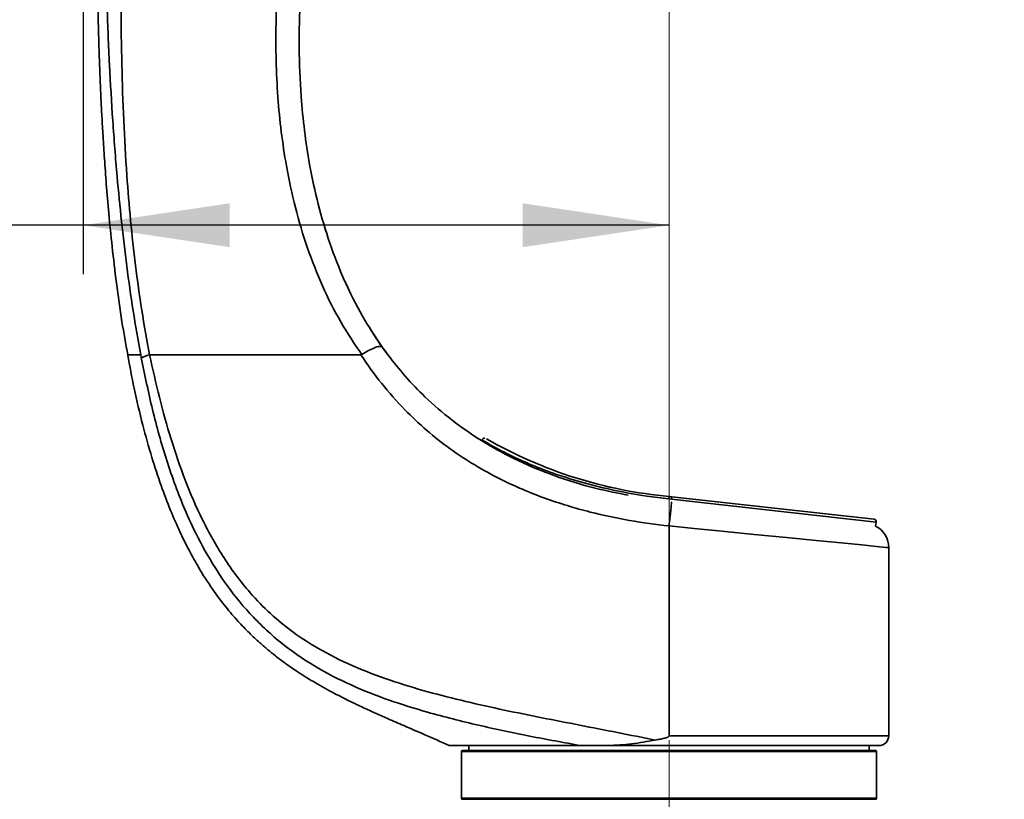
# Model space of a CAD drawing. Header units: millimetres. Extents: x 0 to 297, y 0 to 209.
# Tile 24 of 39: x 62 to 82, y 115 to 130. Entities that reach past the tile are written whole.
import ezdxf

# ---------------------------------------------------------------- set-up
doc = ezdxf.new("R2010")
doc.units = ezdxf.units.MM
doc.linetypes.add('CENTERX2', pattern=[20.32, 12.7, -2.54, 2.54, -2.54])
doc.layers.add('图层0', color=7, linetype='Continuous')
doc.styles.add('SLDTEXTSTYLE1', font='TXT', dxfattribs={"width": 0.7, "bigfont": 'bigfont'})
doc.styles.add('SLDTEXTSTYLE2', font='TXT', dxfattribs={"width": 0.7})
doc.dimstyles.new('SLDDIMSTYLE0', dxfattribs={"dimtxt": 4, "dimasz": 3, "dimexe": 0, "dimexo": 0.0625, "dimgap": 1, "dimtad": 2, "dimlfac": 10, "dimrnd": 1e-09, "dimzin": 12, "dimdsep": 46, "dimtxsty": 'SLDTEXTSTYLE2', "dimsah": 1, "dimcen": 0.09, "dimadec": 0, "dimazin": 3, "dimtfac": 1, "dimtofl": 0, "dimtmove": 0, "dimatfit": 3, "dimfxl": 0, "dimfrac": 2, "dimtolj": 1, "dimtzin": 12, "dimarcsym": 0})
doc.dimstyles.new('SLDDIMSTYLE5', dxfattribs={"dimtxt": 3, "dimasz": 3, "dimexe": 0, "dimexo": 0.0625, "dimgap": 0.75, "dimtad": 0, "dimtih": 1, "dimtoh": 1, "dimlfac": 3, "dimrnd": 1e-09, "dimzin": 12, "dimdsep": 46, "dimtxsty": 'SLDTEXTSTYLE2', "dimblk1": 'NONE', "dimblk2": 'NONE', "dimsah": 1, "dimcen": 0, "dimadec": 0, "dimazin": 3, "dimtfac": 1, "dimtmove": 0, "dimatfit": 3, "dimldrblk": 'NONE', "dimfxl": 0, "dimfrac": 2, "dimtolj": 1, "dimtzin": 12, "dimarcsym": 0})
doc.dimstyles.new('SLDDIMSTYLE6', dxfattribs={"dimtxt": 3, "dimasz": 3, "dimexe": 0, "dimexo": 0.0625, "dimgap": 0.75, "dimtad": 0, "dimtih": 1, "dimtoh": 1, "dimlfac": 3, "dimrnd": 1e-09, "dimzin": 12, "dimdsep": 46, "dimtxsty": 'SLDTEXTSTYLE2', "dimblk1": 'NONE', "dimblk2": 'NONE', "dimsah": 1, "dimcen": 0, "dimadec": 0, "dimazin": 3, "dimtol": 1, "dimtp": 0.03, "dimtfac": 1, "dimtmove": 0, "dimatfit": 3, "dimldrblk": 'NONE', "dimfxl": 0, "dimfrac": 2, "dimtolj": 1, "dimarcsym": 0})
doc.dimstyles.new('SLDDIMSTYLE7', dxfattribs={"dimtxt": 3, "dimasz": 3, "dimexe": 0, "dimexo": 0.0625, "dimgap": 0.75, "dimtad": 0, "dimtih": 1, "dimtoh": 1, "dimlfac": 3, "dimrnd": 1e-09, "dimzin": 12, "dimdsep": 46, "dimtxsty": 'SLDTEXTSTYLE2', "dimblk1": 'NONE', "dimblk2": 'NONE', "dimsah": 1, "dimcen": 0, "dimadec": 0, "dimazin": 3, "dimtfac": 1, "dimtmove": 0, "dimatfit": 3, "dimldrblk": 'NONE', "dimfxl": 0, "dimfrac": 2, "dimtolj": 1, "dimtzin": 12, "dimarcsym": 0})

# ---------------------------------------------------------------- blocks, each defined once
blk = doc.blocks.new('_D_1')
at = {"layer": '图层0'}
for p, q in [((61.941, 108.936), (61.941, 112.922)), ((82.013, 108.721), (82.013, 112.922)), ((82.013, 111.922), (61.941, 111.922)), ((82.013, 111.922), (91.822, 111.922))]:
    blk.add_line(p, q, dxfattribs=at)
for points in [[(61.941, 111.922), (64.941, 111.472), (64.941, 112.372)], [(82.013, 111.922), (79.013, 112.372), (79.013, 111.472)]]:
    blk.add_solid(points, dxfattribs=at)
at = {"layer": '图层0', "insert": (84.839, 117.078), "char_height": 4, "attachment_point": 1, "style": 'SLDTEXTSTYLE2'}
blk.add_mtext('200', dxfattribs=at)
blk = doc.blocks.new('_D_7')
at = {"layer": '图层0'}
for p, q in [((71.312, 155.336), (41.446, 155.336)), ((42.446, 155.336), (42.446, 58.686)), ((67.26, 58.686), (41.446, 58.686))]:
    blk.add_line(p, q, dxfattribs=at)
for centre, start, end in [((40.118, 108.174), 63.4349, 116.5651), ((40.118, 105.847), 243.4349, 296.5651)]:
    blk.add_arc(centre, 5.205, start, end, dxfattribs=at)
for points in [[(42.446, 155.336), (41.996, 152.336), (42.896, 152.336)], [(42.446, 58.686), (42.896, 61.686), (41.996, 61.686)]]:
    blk.add_solid(points, dxfattribs=at)
at = {"layer": '图层0', "insert": (37.29, 101.191), "char_height": 4, "attachment_point": 1, "rotation": 90, "style": 'SLDTEXTSTYLE2'}
blk.add_mtext('966.5', dxfattribs=at)
blk = doc.blocks.new('_D_8')
at = {"layer": '图层0'}
for p, q in [((63.041, 132.961), (63.041, 125.29)), ((63.041, 126.29), (50.535, 126.29)), ((75.041, 126.29), (63.041, 126.29))]:
    blk.add_line(p, q, dxfattribs=at)
for points in [[(63.041, 126.29), (66.041, 125.84), (66.041, 126.74)], [(75.041, 126.29), (72.041, 126.74), (72.041, 125.84)]]:
    blk.add_solid(points, dxfattribs=at)
at = {"layer": '图层0', "insert": (50.535, 131.446), "char_height": 4, "attachment_point": 1, "style": 'SLDTEXTSTYLE2'}
blk.add_mtext('120', dxfattribs=at)
blk = doc.blocks.new('_D_20')
at = {"layer": '图层0'}
blk.add_line((205.15, 125.946), (189.771, 125.946), dxfattribs=at)
at = {"layer": '图层0', "char_height": 3, "attachment_point": 1, "style": 'SLDTEXTSTYLE2'}
for s, insert in [('%%c', (195.008, 129.813)), ('PCD', (189.771, 129.813)), ('126', (198.325, 129.813))]:
    blk.add_mtext(s, dxfattribs=dict(at, insert=insert))
blk = doc.blocks.new('_None')
blk = doc.blocks.new('SW_SYMBOL_HOLE_DEPTH')
at = {"layer": '图层0', "color": 0}
for p, q in [((0, 875), (800, 875)), ((400, 875), (400, 75)), ((100, 555), (400, 75)), ((700, 555), (400, 75))]:
    blk.add_line(p, q, dxfattribs=at)
blk = doc.blocks.new('_D_21')
at = {"layer": '图层0'}
blk.add_line((193.839, 158.728), (174.735, 158.728), dxfattribs=at)
at = {"layer": '图层0', "xscale": 0.003490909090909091, "yscale": 0.003490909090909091, "zscale": 0.003490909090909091}
blk.add_blockref('SW_SYMBOL_HOLE_DEPTH', (187.363, 158.973), dxfattribs=at)
at = {"layer": '图层0', "attachment_point": 1, "style": 'SLDTEXTSTYLE2'}
for s, insert, char_height in [('0.03', (182.708, 163.797), 2), ('+', (181.544, 163.797), 2), ('%%c', (174.735, 162.595), 3), ('4', (178.052, 162.595), 3), ('6', (190.506, 162.595), 3), ('0', (182.708, 161.47), 2)]:
    blk.add_mtext(s, dxfattribs=dict(at, insert=insert, char_height=char_height))
blk = doc.blocks.new('_D_22')
at = {"layer": '图层0'}
blk.add_line((239.53, 134.353), (260.147, 134.353), dxfattribs=at)
at = {"layer": '图层0', "char_height": 3, "attachment_point": 1}
for s, insert, style in [('贯穿', (253.164, 137.22), 'SLDTEXTSTYLE1'), ('%%c', (244.609, 137.22), 'SLDTEXTSTYLE2'), ('4-', (241.118, 137.22), 'SLDTEXTSTYLE2'), ('6.6', (247.926, 137.22), 'SLDTEXTSTYLE2'), ('圆周均布', (243.649, 133.728), 'SLDTEXTSTYLE1')]:
    blk.add_mtext(s, dxfattribs=dict(at, insert=insert, style=style))

msp = doc.modelspace()

# ---------------------------------------------------------------- linework, layer by layer
at = {"color": 7, "linetype": 'Continuous', "lineweight": 35}
for p, q in [((64.231029, 123.578204), (64.220022, 123.635572)), ((69.167059, 123.793343), (69.282211, 123.635572)), ((71.213956, 121.885224), (71.211599, 121.87186)), ((74.4991, 120.808128), (74.498873, 120.808163)), ((75.08788, 120.680084), (75.033267, 120.686195)), ((75.040587, 120.735572), (75.094545, 120.729576)), ((75.094545, 120.729576), (79.24203, 120.268745)), ((79.271822, 120.131368), (79.285749, 120.210368)), ((75.040598, 120.132688), (75.040587, 120.132689)), ((75.040587, 120.132495), (75.040598, 120.132688)), ((75.040587, 115.835572), (75.040587, 120.132495)), ((79.540587, 115.835572), (79.540587, 119.68805)), ((70.940587, 115.635572), (70.940587, 115.535572)), ((79.140587, 115.535572), (79.140587, 115.635572)), ((70.790587, 115.515572), (70.790587, 114.555572)), ((70.810587, 115.535572), (79.270587, 115.535572)), ((79.290587, 114.555572), (79.290587, 115.515572)), ((79.270587, 114.535572), (70.810587, 114.535572))]:
    msp.add_line(p, q, dxfattribs=at)
at = {"color": 8, "linetype": 'Continuous', "lineweight": 35}
for p, q in [((69.282211, 123.635572), (69.282228, 123.635572)), ((79.285749, 120.210368), (75.08788, 120.680084)), ((79.290587, 115.515572), (70.790587, 115.515572)), ((70.790587, 114.555572), (79.290587, 114.555572))]:
    msp.add_line(p, q, dxfattribs=at)
at = {"color": 7, "linetype": 'Continuous', "lineweight": 35, "flags": 128}
msp.add_lwpolyline([(73.852049, 120.930032), (73.84968, 120.930555), (73.847303, 120.93108)], dxfattribs=at)
at = {"color": 8, "linetype": 'Continuous', "lineweight": 35, "flags": 128}
msp.add_lwpolyline([(79.540437, 119.688065), (79.479097, 119.694124), (79.289272, 119.712872), (78.987274, 119.742699), (78.564631, 119.78444), (78.055702, 119.834703), (77.446928, 119.894829), (76.785118, 119.960196), (76.054765, 120.032332), (75.554202, 120.081765), (75.040593, 120.132494), (75.040587, 120.132495), (75.040587, 120.132495)], dxfattribs=at)
at = {"color": 7, "linetype": 'Continuous', "lineweight": 35}
for centre, radius, start, end in [((75.871382, 129.872059), 9.174182, 240.1299847, 264.8042998), ((75.37572, 120.660656), 0.343404, 167.3992316, 175.7350026), ((75.625225, 120.632918), 0.539411, 169.6772792, 174.983691), ((79.236508, 120.21905), 0.05, 350, 83.6598083), ((79.040587, 119.68805), 0.5, 359.982311, 62.4538175), ((79.340573, 115.835571), 0.2, 269.9920421, 0.0311482), ((70.810587, 115.515572), 0.02, 90, 180), ((79.270587, 115.515572), 0.02, 0, 90), ((70.810587, 114.555572), 0.02, 180, 270), ((79.270587, 114.555572), 0.02, 270, 0)]:
    msp.add_arc(centre, radius, start, end, dxfattribs=at)
for points, knots in [([(63.325916, 131.935514), (63.32742, 131.765301), (63.330527, 131.413758), (63.339205, 130.908997), (63.34957, 130.447605), (63.360242, 130.065674), (63.370196, 129.759001), (63.378697, 129.524207), (63.385687, 129.345269), (63.394183, 129.13949), (63.406329, 128.867595), (63.424428, 128.505493), (63.44761, 128.094207), (63.477134, 127.633247), (63.51568, 127.107195), (63.566595, 126.507655), (63.633894, 125.830075), (63.722473, 125.089319), (63.823718, 124.349455), (63.913934, 123.861487), (63.955578, 123.636237)], [0, 0, 0, 0, 0.061278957, 0.126559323, 0.181738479, 0.22742102, 0.264107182, 0.29219835, 0.312001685, 0.328573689, 0.366341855, 0.409980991, 0.45909175, 0.514638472, 0.576264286, 0.648974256, 0.731244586, 0.821375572, 0.917545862, 1, 1, 1, 1]), ([(64.220022, 123.635572), (64.165993, 123.936593), (64.057929, 124.538666), (63.888648, 125.755446), (63.750657, 127.053057), (63.64402, 128.429339), (63.57599, 129.585641), (63.526805, 130.755817), (63.510109, 131.542116), (63.501755, 131.935572)], [0, 0, 0, 0, 0.110244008, 0.220498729, 0.441911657, 0.579026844, 0.716268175, 0.858023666, 1, 1, 1, 1]), ([(63.818036, 131.935572), (63.816426, 131.54296), (63.813203, 130.757072), (63.829408, 129.590698), (63.866311, 128.440645), (63.926247, 127.378235), (64.007618, 126.386662), (64.108826, 125.465796), (64.234646, 124.547072), (64.346061, 123.939456), (64.401766, 123.635658)], [0, 0, 0, 0, 0.142010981, 0.284262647, 0.419827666, 0.555588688, 0.666367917, 0.777143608, 0.888575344, 1, 1, 1, 1]), ([(68.74545, 123.639596), (68.598533, 123.859798), (68.299394, 124.308153), (67.933711, 125.042236), (67.623029, 125.825959), (67.378052, 126.64886), (67.206183, 127.447545), (67.093046, 128.203984), (67.022936, 128.924962), (66.987167, 129.663491), (66.986286, 130.419455), (67.016515, 131.177877), (67.063, 131.681694), (67.086242, 131.933603)], [0, 0, 0, 0, 0.093937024, 0.191265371, 0.288609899, 0.389302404, 0.490011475, 0.571372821, 0.653049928, 0.73915373, 0.82526001, 0.912629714, 1, 1, 1, 1]), ([(67.567467, 131.935572), (67.567467, 131.93557), (67.532057, 131.604664), (67.478622, 130.937674), (67.455537, 129.931183), (67.490834, 129.025077), (67.568852, 128.225329), (67.679694, 127.486803), (67.846599, 126.714519), (68.083307, 125.917561), (68.384816, 125.149689), (68.740049, 124.434046), (69.028398, 124.001396), (69.167059, 123.793343)], [0, 0, 0, 0, 0.0000006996, 0.1172945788, 0.2347749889, 0.352045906, 0.4341614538, 0.5162717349, 0.6143746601, 0.7128708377, 0.8112716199, 0.9092439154, 1, 1, 1, 1]), ([(68.017219, 126.152393), (68.009526, 126.176862), (67.994228, 126.225519), (67.979171, 126.275517), (67.971686, 126.300371)], [0, 0, 0, 0, 0.5028991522, 1, 1, 1, 1]), ([(68.52457, 124.877757), (68.501069, 124.926272), (68.45984, 125.011384), (68.426227, 125.085259), (68.411774, 125.117025)], [0, 0, 0, 0, 0.5700072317, 1, 1, 1, 1]), ([(69.283333, 123.636376), (69.223641, 123.716496), (69.09773, 123.885495), (68.974459, 124.079685), (68.90963, 124.181812)], [0, 0, 0, 0, 0.474088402, 1, 1, 1, 1]), ([(63.952663, 123.63574), (63.995069, 123.407882), (64.084815, 122.925645), (64.250901, 122.225369), (64.435831, 121.559769), (64.626493, 120.977621), (64.819697, 120.468656), (65.013436, 120.023937), (65.205688, 119.635515), (65.425635, 119.240798), (65.673389, 118.853364), (65.947973, 118.485867), (66.201043, 118.18997), (66.433505, 117.948127), (66.637812, 117.75626), (66.817035, 117.601415), (66.991122, 117.460823), (67.200133, 117.30379), (67.472786, 117.116668), (67.808091, 116.910134), (68.157883, 116.717475), (68.487252, 116.551119), (68.773291, 116.415018), (69.037581, 116.294444), (69.312964, 116.172321), (69.64033, 116.029927), (70.058824, 115.849899), (70.368743, 115.712022), (70.540587, 115.635572)], [0, 0, 0, 0, 0.062952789, 0.133232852, 0.195422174, 0.250564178, 0.299575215, 0.34325308, 0.382285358, 0.417257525, 0.465958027, 0.5070852, 0.541776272, 0.571658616, 0.598165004, 0.617884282, 0.635989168, 0.658952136, 0.688888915, 0.725791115, 0.765885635, 0.797332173, 0.826016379, 0.85192868, 0.876243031, 0.907856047, 0.948907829, 1, 1, 1, 1]), ([(64.401283, 123.635566), (64.362712, 123.624718), (64.28557, 123.603023), (64.249212, 123.586478), (64.231032, 123.578206)], [0, 0, 0, 0, 0.500000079, 1, 1, 1, 1]), ([(64.401283, 123.635565), (64.465462, 123.344946), (64.593706, 122.764226), (64.833962, 121.907764), (65.121146, 121.06671), (65.474358, 120.248063), (65.908718, 119.467347), (66.384842, 118.828489), (66.871808, 118.328585), (67.337022, 117.948374), (67.899112, 117.584233), (68.561952, 117.254793), (69.319641, 116.967683), (70.095047, 116.733106), (70.87779, 116.535781), (71.915514, 116.305021), (73.210908, 116.055022), (74.242299, 115.851214), (74.75687, 115.749532)], [0, 0, 0, 0, 0.061896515, 0.12368291, 0.185526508, 0.247800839, 0.310763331, 0.373545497, 0.415795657, 0.458396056, 0.50059079, 0.557241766, 0.614093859, 0.670430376, 0.726417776, 0.782192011, 0.891333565, 1, 1, 1, 1]), ([(68.730416, 123.635572), (68.406497, 123.635572), (67.779759, 123.635572), (66.879575, 123.635572), (66.106756, 123.635572), (65.453105, 123.635572), (64.899903, 123.635572), (64.566542, 123.635572), (64.401783, 123.635572)], [0, 0, 0, 0, 0.211285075, 0.408806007, 0.594524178, 0.733720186, 0.868395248, 1, 1, 1, 1]), ([(68.730416, 123.635572), (68.733382, 123.635718), (68.738717, 123.635982), (68.74338, 123.638485), (68.74545, 123.639596)], [0, 0, 0, 0, 0.5560335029, 1, 1, 1, 1]), ([(75.040587, 120.132689), (75.040585, 120.132689), (74.769911, 120.163091), (74.228515, 120.236578), (73.375274, 120.417051), (72.485852, 120.687109), (71.696385, 121.022727), (71.055979, 121.374318), (70.548067, 121.708564), (70.069441, 122.087258), (69.597484, 122.531959), (69.14496, 123.044023), (68.862137, 123.43307), (68.730417, 123.63557), (68.730416, 123.635572)], [0, 0, 0, 0, 0.000000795, 0.108245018, 0.216968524, 0.346250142, 0.477112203, 0.557429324, 0.637735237, 0.720799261, 0.803885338, 0.901500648, 0.999999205, 1, 1, 1, 1]), ([(68.74545, 123.639596), (68.79208, 123.668862), (68.885339, 123.727395), (69.011436, 123.785902), (69.109012, 123.813783), (69.15199, 123.808221), (69.164674, 123.796575), (69.166728, 123.793792), (69.167059, 123.793343)], [0, 0, 0, 0, 0.234819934, 0.469638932, 0.704483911, 0.93937716, 0.990218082, 1, 1, 1, 1]), ([(69.282211, 123.635572), (69.400463, 123.485356), (69.636961, 123.184931), (70.070238, 122.736684), (70.584749, 122.292604), (71.190635, 121.871456), (71.888612, 121.482803), (72.679696, 121.151764), (73.472807, 120.9063), (73.987721, 120.804307), (74.204259, 120.761416)], [0, 0, 0, 0, 0.0999851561, 0.199966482, 0.3263810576, 0.4531864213, 0.5795590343, 0.7337421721, 0.8880303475, 1, 1, 1, 1]), ([(73.236905, 115.635572), (72.887064, 115.698372), (72.185383, 115.824331), (71.134381, 116.047752), (70.171342, 116.288243), (69.298285, 116.559991), (68.519571, 116.864061), (67.765715, 117.251251), (67.063361, 117.739882), (66.442568, 118.325355), (65.915512, 118.986606), (65.479561, 119.698419), (65.083561, 120.525917), (64.740802, 121.466539), (64.447585, 122.513377), (64.303151, 123.223585), (64.231032, 123.578206)], [0, 0, 0, 0, 0.080469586, 0.16139884, 0.243032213, 0.305171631, 0.368560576, 0.432613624, 0.497461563, 0.562945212, 0.627178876, 0.6909368, 0.754065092, 0.836654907, 0.918438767, 1, 1, 1, 1]), ([(71.270075, 121.93027), (71.267904, 121.930695), (71.261122, 121.932024), (71.248606, 121.929476), (71.233765, 121.92243), (71.221396, 121.909236), (71.214843, 121.895252), (71.214677, 121.886364), (71.214628, 121.88374)], [0, 0, 0, 0, 0.0807193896, 0.2522408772, 0.4555728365, 0.6754088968, 0.9041973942, 1, 1, 1, 1]), ([(71.52586, 121.787935), (71.527389, 121.787086), (71.534992, 121.782867), (71.521568, 121.790335), (71.510843, 121.796302)], [0, 0, 0, 0, 0.201074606, 1, 1, 1, 1]), ([(75.040598, 120.132688), (75.046797, 120.188568), (75.059196, 120.300328), (75.075568, 120.449035), (75.087914, 120.562148), (75.093676, 120.616103), (75.094932, 120.628854), (75.094929, 120.629412), (75.094929, 120.629534)], [0, 0, 0, 0, 0.214714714, 0.429429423, 0.644144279, 0.858859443, 0.969314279, 1, 1, 1, 1]), ([(74.756861, 115.749536), (74.775877, 115.75247), (74.821022, 115.759437), (74.883523, 115.770945), (74.938544, 115.783439), (74.975316, 115.793871), (74.999898, 115.802619), (75.017856, 115.81081), (75.029846, 115.81815), (75.037266, 115.825734), (75.040243, 115.831042), (75.040507, 115.834515), (75.040587, 115.835572)], [0, 0, 0, 0, 0.190120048, 0.451372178, 0.627731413, 0.747273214, 0.828818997, 0.884998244, 0.942363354, 0.965846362, 0.989607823, 1, 1, 1, 1]), ([(70.540594, 115.635572), (70.540592, 115.635572), (70.527484, 115.635572), (70.572745, 115.635572), (70.684463, 115.635572), (70.881215, 115.635572), (71.141307, 115.635572), (71.465814, 115.635572), (71.845549, 115.635572), (72.270666, 115.635572), (72.732028, 115.635572), (73.068063, 115.635572), (73.236891, 115.635572)], [0, 0, 0, 0, 0.000018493, 0.113796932, 0.227620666, 0.343506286, 0.455949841, 0.566953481, 0.678450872, 0.785714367, 0.89234059, 1, 1, 1, 1]), ([(73.793216, 115.635572), (73.698668, 115.635572), (73.509541, 115.635572), (73.327785, 115.635572), (73.236892, 115.635572)], [0, 0, 0, 0, 0.4999156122, 1, 1, 1, 1]), ([(74.756866, 115.749511), (74.595318, 115.719389), (74.272529, 115.659202), (73.952886, 115.643444), (73.793216, 115.635572)], [0, 0, 0, 0, 0.500473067, 1, 1, 1, 1]), ([(79.339673, 115.635572), (79.328306, 115.635572), (79.305059, 115.635572), (79.118215, 115.635572), (78.821553, 115.635572), (78.418356, 115.635572), (77.915888, 115.635572), (77.336631, 115.635572), (76.686573, 115.635572), (76.050188, 115.635572), (75.446626, 115.635572), (74.713344, 115.635572), (74.162336, 115.635572), (73.793216, 115.635572)], [0, 0, 0, 0, 0.088086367, 0.180146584, 0.269612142, 0.361673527, 0.451110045, 0.543138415, 0.632585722, 0.72462548, 0.792886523, 0.861254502, 1, 1, 1, 1])]:
    msp.add_open_spline(points, degree=3, knots=knots, dxfattribs=at)
at = {"color": 8, "linetype": 'Continuous', "lineweight": 35}
for points, knots in [([(63.951795, 123.635572), (63.95384, 123.635572), (63.959572, 123.635572), (64.030088, 123.635572), (64.124559, 123.635572), (64.188175, 123.635572), (64.220022, 123.635572)], [0, 0, 0, 0, 0.222894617, 0.624733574, 0.812136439, 1, 1, 1, 1]), ([(75.033267, 120.686195), (74.882861, 120.704635), (74.507187, 120.750695), (73.916207, 120.857821), (73.290855, 121.009631), (72.718239, 121.188662), (72.233742, 121.374653), (71.838098, 121.552817), (71.540714, 121.704436), (71.336712, 121.817914), (71.22535, 121.883621), (71.226127, 121.883195), (71.22644, 121.883023)], [0, 0, 0, 0, 0.071716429, 0.179128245, 0.289990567, 0.399834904, 0.513052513, 0.61726414, 0.724165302, 0.825496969, 0.929559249, 1, 1, 1, 1]), ([(75.040587, 115.835572), (75.040589, 115.835572), (75.205525, 115.835572), (75.537733, 115.835572), (76.111802, 115.835572), (76.75637, 115.835572), (77.431184, 115.835572), (78.044019, 115.835572), (78.566653, 115.835572), (78.993057, 115.835572), (79.305894, 115.835572), (79.4927, 115.835572), (79.550542, 115.835572), (79.540587, 115.835572), (79.540587, 115.835572)], [0, 0, 0, 0, 0.00000085, 0.070077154, 0.141018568, 0.246847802, 0.355744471, 0.461562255, 0.570448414, 0.676302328, 0.785226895, 0.891078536, 0.999999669, 1, 1, 1, 1])]:
    msp.add_open_spline(points, degree=3, knots=knots, dxfattribs=at)
at = {"layer": '图层0', "linetype": 'CENTERX2', "lineweight": 18}
msp.add_line((75.040587, 57.32549), (75.040587, 154.870162), dxfattribs=at)

# ---------------------------------------------------------------- dimensions: what is measured, and where the dimension line sits
at = {"layer": '图层0'}
for p1, text, dimstyle, picture, middle in [((0.89564, 0.692329), '<>{\\fGDT;x}6', 'SLDDIMSTYLE6', '_D_21', (183.493446, 161.137386)), ((1.642467, 0.971739), '4-<>贯穿\\P圆周均布', 'SLDDIMSTYLE7', '_D_22', (250.632455, 133.852416)), ((29.7362, 20.790126), 'PCD<>', 'SLDDIMSTYLE5', '_D_20', (196.666791, 128.19164))]:
    dim = msp.add_diameter_dim_2p(p1=p1, p2=(0, 0), text=text, dimstyle=dimstyle, dxfattribs=at)
    dim.commit()
    dim.dimension.update_dxf_attribs({"geometry": picture, "text_midpoint": middle, "dimtype": 163})
dim = msp.add_linear_dim(base=(42.445919, 58.685572), p1=(72.311616, 155.335571), p2=(68.259901, 58.685572), angle=90, text='(<>)', dimstyle='SLDDIMSTYLE0', dxfattribs=at)
dim.commit()
dim.dimension.update_dxf_attribs({"geometry": '_D_7', "text_midpoint": (42.445919, 107.010571), "dimtype": 160})
for base, p1, p2, picture, middle in [((63.040587, 126.290184), (75.040587, 154.870162), (63.040587, 133.960572), '_D_8', (54.026688, 126.290184)), ((61.940587, 111.921798), (82.013358, 107.721266), (61.940587, 107.935572), '_D_1', (88.33037, 111.921798))]:
    dim = msp.add_linear_dim(base=base, p1=p1, p2=p2, dimstyle='SLDDIMSTYLE0', dxfattribs=at)
    dim.commit()
    dim.dimension.update_dxf_attribs({"geometry": picture, "text_midpoint": middle, "dimtype": 160})

doc.saveas('drawing.dxf')
